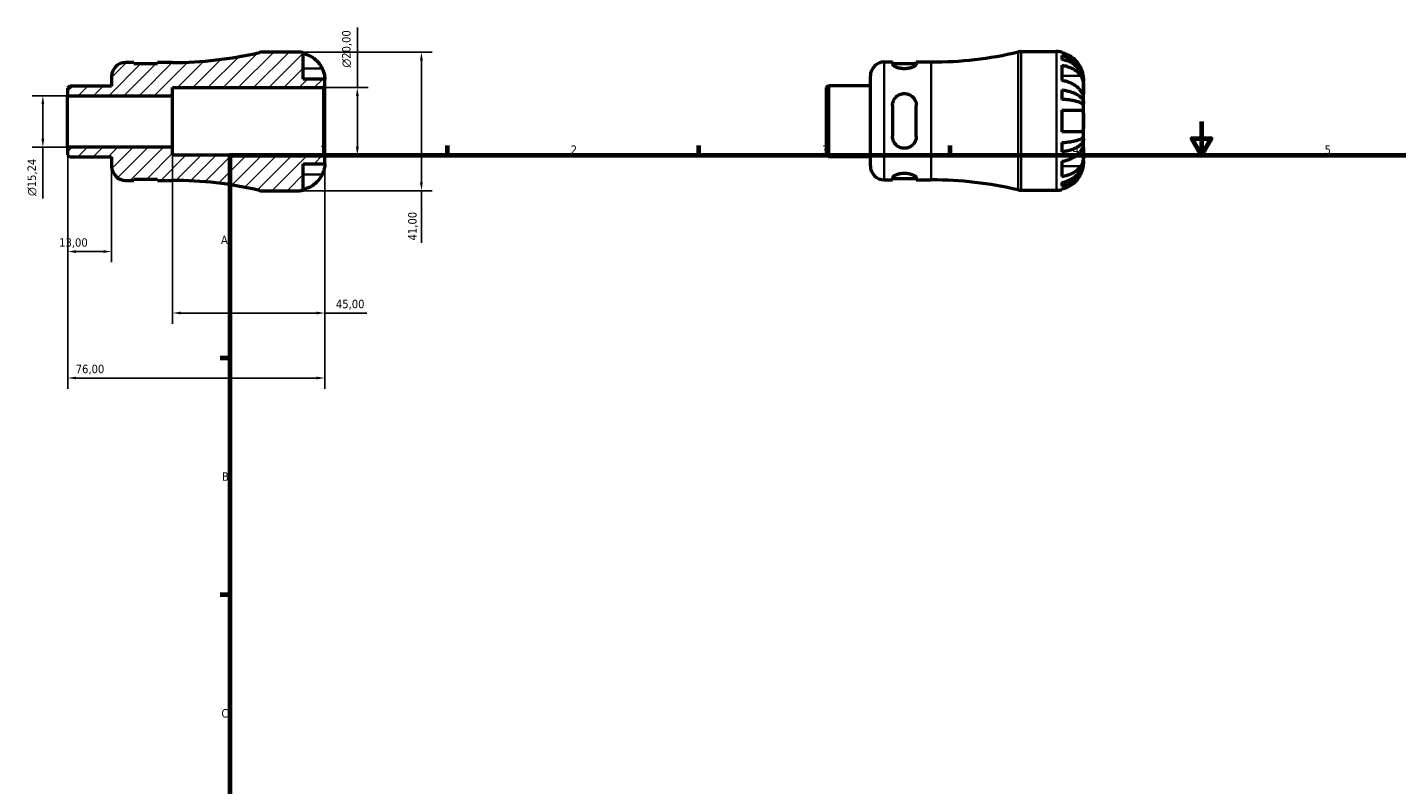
# Model space of a CAD drawing. Header units: millimetres. Extents: x -50 to 667, y 0 to 510.
# Tile 2 of 3: x -50 to 355, y 224 to 448. Entities that reach past the tile are written whole.
import ezdxf

# ---------------------------------------------------------------- set-up
doc = ezdxf.new("R2010")
doc.units = ezdxf.units.MM
for name, color, linetype, lineweight in [('Border (ISO)', 7, 'Continuous', 70), ('Dimension (ISO)', 7, 'Continuous', 25), ('Hatch (ISO)', 7, 'Continuous', 18), ('Visible (ISO)', 7, 'Continuous', 50), ('Visible Narrow (ISO)', 7, 'Continuous', 35)]:
    doc.layers.add(name, color=color, linetype=linetype, lineweight=lineweight)
doc.styles.add('Note Text (ISO)', font='tahoma.ttf')
doc.dimstyles.new('Default (ISO)', dxfattribs={"dimtxt": 2.5, "dimasz": 2.5, "dimexe": 3.175, "dimexo": 0, "dimgap": 0.762, "dimtad": 1, "dimrnd": 1e-08, "dimzin": 0, "dimtxsty": 'Note Text (ISO)', "dimcen": 0.09, "dimdle": 10, "dimclrd": 256, "dimclre": 256, "dimclrt": 232, "dimazin": 0, "dimtfac": 1.40208, "dimtmove": 0, "dimatfit": 3, "dimfxl": 1, "dimtolj": 1, "dimtzin": 0, "dimlwd": -1, "dimlwe": -1, "dimarcsym": 0})

# ---------------------------------------------------------------- blocks, each defined once
blk = doc.blocks.new('Borders Default Border')
at = {"layer": 'Border (ISO)'}
for p, q in [((74.25, 410), (74.25, 412.9)), ((148.5, 410), (148.5, 412.9)), ((222.75, 410), (222.75, 412.9)), ((10, 350), (7.1, 350)), ((10, 280), (7.1, 280))]:
    blk.add_line(p, q, dxfattribs=at)
at = {"layer": 'Border (ISO)', "flags": 128}
for points in [[(297, 420), (297, 410), (294.11, 415), (299.89, 415), (297, 410)], [(10, 10), (10, 410), (584, 410), (584, 10), (10, 10)]]:
    blk.add_lwpolyline(points, dxfattribs=at)
at = {"layer": 'Border (ISO)', "color": 232, "true_color": 0xca0064, "char_height": 2.5, "attachment_point": 7, "style": 'Note Text (ISO)'}
for s, insert in [('1', (36.56, 410.4)), ('2', (110.62, 410.4)), ('3', (184.85, 410.35)), ('4', (259, 410.4)), ('5', (333.39, 410.35)), ('A', (7.29, 383.75)), ('B', (7.59, 313.75)), ('C', (7.43, 243.71))]:
    blk.add_mtext(s, dxfattribs=dict(at, insert=insert))
blk = doc.blocks.new('*D7')
at = {"layer": 'Defpoints', "color": 0, "transparency": 16777216}
for p in [(30, 440.5), (30, 399.5), (66.53, 399.5)]:
    blk.add_point(p, dxfattribs=at)
at = {"layer": 'Dimension (ISO)', "transparency": 16777216}
for p, q in [((30, 440.5), (69.7, 440.5)), ((66.53, 438), (66.53, 402)), ((30, 399.5), (69.7, 399.5)), ((66.53, 399.5), (66.53, 384.07))]:
    blk.add_line(p, q, dxfattribs=at)
for points in [[(66.11, 438), (66.94, 438), (66.53, 440.5)], [(66.11, 402), (66.94, 402), (66.53, 399.5)]]:
    blk.add_solid(points, dxfattribs=at)
at = {"layer": 'Dimension (ISO)', "color": 232, "true_color": 0xca0064, "transparency": 16777216, "insert": (62.59, 384.83), "char_height": 2.5, "attachment_point": 1, "rotation": 90, "style": 'Note Text (ISO)'}
blk.add_mtext('\\A1;41,00', dxfattribs=at)
blk = doc.blocks.new('*D8')
at = {"layer": 'Defpoints', "color": 0, "transparency": 16777216}
for p in [(37.59, 430), (47.59, 430), (37.59, 410)]:
    blk.add_point(p, dxfattribs=at)
at = {"layer": 'Dimension (ISO)', "transparency": 16777216}
for p, q in [((47.59, 430), (47.59, 447.82)), ((37.59, 430), (50.76, 430)), ((47.59, 412.5), (47.59, 427.5)), ((37.59, 410), (50.76, 410))]:
    blk.add_line(p, q, dxfattribs=at)
for points in [[(47.17, 427.5), (48.01, 427.5), (47.59, 430)], [(47.17, 412.5), (48.01, 412.5), (47.59, 410)]]:
    blk.add_solid(points, dxfattribs=at)
at = {"layer": 'Dimension (ISO)', "color": 232, "true_color": 0xca0064, "transparency": 16777216, "insert": (43.07, 435.94), "char_height": 2.5, "attachment_point": 1, "rotation": 90, "style": 'Note Text (ISO)'}
blk.add_mtext('\\A1;\\fAIGDT|b0|i0;\\H2.5000;\\ln\\fTahoma|b0|i0;\\H2.5000;20,00', dxfattribs=at)
blk = doc.blocks.new('*D9')
at = {"layer": 'Defpoints', "color": 0, "transparency": 16777216}
for p in [(-38, 427.62), (-45.33, 412.38), (-38, 412.38)]:
    blk.add_point(p, dxfattribs=at)
at = {"layer": 'Dimension (ISO)', "transparency": 16777216}
for p, q in [((-38, 427.62), (-48.51, 427.62)), ((-45.33, 425.12), (-45.33, 414.88)), ((-38, 412.38), (-48.51, 412.38)), ((-45.33, 412.38), (-45.33, 397.19))]:
    blk.add_line(p, q, dxfattribs=at)
for points in [[(-45.75, 425.12), (-44.92, 425.12), (-45.33, 427.62)], [(-45.75, 414.88), (-44.92, 414.88), (-45.33, 412.38)]]:
    blk.add_solid(points, dxfattribs=at)
at = {"layer": 'Dimension (ISO)', "color": 232, "true_color": 0xca0064, "transparency": 16777216, "insert": (-49.86, 397.95), "char_height": 2.5, "attachment_point": 1, "rotation": 90, "style": 'Note Text (ISO)'}
blk.add_mtext('\\A1;\\fAIGDT|b0|i0;\\H2.5000;\\ln\\fTahoma|b0|i0;\\H2.5000;15,24', dxfattribs=at)
blk = doc.blocks.new('*D10')
at = {"layer": 'Defpoints', "color": 0, "transparency": 16777216}
for p in [(-38, 412.38), (-25, 406.67), (-38, 381.52)]:
    blk.add_point(p, dxfattribs=at)
at = {"layer": 'Dimension (ISO)', "transparency": 16777216}
for p, q in [((-38, 412.38), (-38, 378.35)), ((-25, 406.67), (-25, 378.35)), ((-27.5, 381.52), (-35.5, 381.52))]:
    blk.add_line(p, q, dxfattribs=at)
for points in [[(-35.5, 381.94), (-35.5, 381.11), (-38, 381.52)], [(-27.5, 381.94), (-27.5, 381.11), (-25, 381.52)]]:
    blk.add_solid(points, dxfattribs=at)
at = {"layer": 'Dimension (ISO)', "color": 232, "true_color": 0xca0064, "transparency": 16777216, "insert": (-40.52, 385.46), "char_height": 2.5, "attachment_point": 1, "style": 'Note Text (ISO)'}
blk.add_mtext('\\A1;13,00', dxfattribs=at)
blk = doc.blocks.new('*D11')
at = {"layer": 'Defpoints', "color": 0, "transparency": 16777216}
for p in [(-7, 412.38), (38, 409.59), (38, 363.35)]:
    blk.add_point(p, dxfattribs=at)
at = {"layer": 'Dimension (ISO)', "transparency": 16777216}
for p, q in [((-7, 412.38), (-7, 360.18)), ((38, 409.59), (38, 360.18)), ((-4.5, 363.35), (35.5, 363.35)), ((38, 363.35), (50.37, 363.35))]:
    blk.add_line(p, q, dxfattribs=at)
for points in [[(-4.5, 363.77), (-4.5, 362.94), (-7, 363.35)], [(35.5, 363.77), (35.5, 362.94), (38, 363.35)]]:
    blk.add_solid(points, dxfattribs=at)
at = {"layer": 'Dimension (ISO)', "color": 232, "true_color": 0xca0064, "transparency": 16777216, "insert": (41.26, 367.29), "char_height": 2.5, "attachment_point": 1, "style": 'Note Text (ISO)'}
blk.add_mtext('\\A1;45,00', dxfattribs=at)
blk = doc.blocks.new('*D12')
at = {"layer": 'Defpoints', "color": 0, "transparency": 16777216}
for p in [(-38, 412.38), (38, 409.59), (-38, 344.13)]:
    blk.add_point(p, dxfattribs=at)
at = {"layer": 'Dimension (ISO)', "transparency": 16777216}
for p, q in [((-38, 412.38), (-38, 340.96)), ((38, 409.59), (38, 340.96)), ((35.5, 344.13), (-35.5, 344.13))]:
    blk.add_line(p, q, dxfattribs=at)
for points in [[(-35.5, 344.55), (-35.5, 343.72), (-38, 344.13)], [(35.5, 344.55), (35.5, 343.72), (38, 344.13)]]:
    blk.add_solid(points, dxfattribs=at)
at = {"layer": 'Dimension (ISO)', "color": 232, "true_color": 0xca0064, "transparency": 16777216, "insert": (-35.62, 348.07), "char_height": 2.5, "attachment_point": 1, "style": 'Note Text (ISO)'}
blk.add_mtext('\\A1;76,00', dxfattribs=at)

msp = doc.modelspace()

# ---------------------------------------------------------------- hatches: boundary and pattern name
at = {"layer": 'Hatch (ISO)'}
h = msp.add_hatch(dxfattribs=at)
h.set_pattern_fill('ANSI31', color=256, scale=25.4, style=0)
h.set_pattern_definition([(45, (0, 0), (-2.245064, 2.245064), [])])
edge = h.paths.add_edge_path()
edge.add_ellipse((-20.901, 406.675), major_axis=(-4.1, 0), ratio=1, start_angle=0, end_angle=90)
edge.add_line((-20.901, 402.575), (-18.451, 402.575))
edge.add_line((-18.451, 402.575), (-18.451, 402.975))
edge.add_line((-18.451, 402.975), (-11.451, 402.975))
edge.add_line((-11.451, 402.975), (-11.451, 402.575))
edge.add_line((-11.451, 402.575), (-7.001, 402.575))
edge.add_ellipse((-7.001, 290.272), major_axis=(0, 112.303), ratio=1, start_angle=346.80109, end_angle=360, ccw=False)
edge.add_ellipse((19.578, 403.6), major_axis=(-0.936, -3.992), ratio=1, start_angle=0, end_angle=13.19891)
edge.add_line((19.578, 399.5), (29.999, 399.5))
edge.add_ellipse((29.999, 407.5), major_axis=(0, -8), ratio=1, start_angle=0, end_angle=11.53696)
edge.add_line((31.599, 399.662), (31.599, 407.5))
edge.add_line((31.599, 407.5), (37.999, 407.5))
edge.add_line((37.999, 407.5), (37.999, 409.59))
edge.add_line((37.999, 409.59), (37.589, 410))
edge.add_line((37.589, 410), (-7.001, 410))
edge.add_line((-7.001, 410), (-7.001, 412.38))
edge.add_line((-7.001, 412.38), (-38.001, 412.38))
edge.add_line((-38.001, 412.38), (-38.001, 410.151))
edge.add_line((-38.001, 410.151), (-37.372, 409.522))
edge.add_line((-37.372, 409.522), (-25.001, 409.522))
edge.add_line((-25.001, 409.522), (-25.001, 406.675))
edge = h.paths.add_edge_path()
edge.add_ellipse((-20.901, 433.325), major_axis=(0, 4.1), ratio=1, start_angle=0, end_angle=90)
edge.add_line((-25.001, 433.325), (-25.001, 430.478))
edge.add_line((-25.001, 430.478), (-37.372, 430.478))
edge.add_line((-37.372, 430.478), (-38.001, 429.849))
edge.add_line((-38.001, 429.849), (-38.001, 427.62))
edge.add_line((-38.001, 427.62), (-7.001, 427.62))
edge.add_line((-7.001, 427.62), (-7.001, 430))
edge.add_line((-7.001, 430), (37.589, 430))
edge.add_line((37.589, 430), (37.999, 430.41))
edge.add_line((37.999, 430.41), (37.999, 432.5))
edge.add_line((37.999, 432.5), (31.599, 432.5))
edge.add_line((31.599, 432.5), (31.599, 440.338))
edge.add_ellipse((29.999, 432.5), major_axis=(1.6, 7.838), ratio=1, start_angle=0, end_angle=11.53696)
edge.add_line((29.999, 440.5), (19.578, 440.5))
edge.add_ellipse((19.578, 436.4), major_axis=(0, 4.1), ratio=1, start_angle=0, end_angle=13.19891)
edge.add_ellipse((-7.001, 549.728), major_axis=(25.642, -109.337), ratio=1, start_angle=346.80109, end_angle=360, ccw=False)
edge.add_line((-7.001, 437.425), (-11.451, 437.425))
edge.add_line((-11.451, 437.425), (-11.451, 437.025))
edge.add_line((-11.451, 437.025), (-18.451, 437.025))
edge.add_line((-18.451, 437.025), (-18.451, 437.425))
edge.add_line((-18.451, 437.425), (-20.901, 437.425))

# ---------------------------------------------------------------- linework, layer by layer
at = {"layer": 'Visible (ISO)'}
for p, q in [((-18.451, 437.425), (-20.901, 437.425)), ((-18.451, 437.025), (-18.451, 437.425)), ((-11.451, 437.025), (-18.451, 437.025)), ((-7.001, 437.425), (-11.451, 437.425)), ((-11.451, 437.425), (-11.451, 437.025)), ((29.999, 440.5), (19.578, 440.5)), ((31.599, 432.5), (31.599, 440.338)), ((203.275, 437.58), (205.725, 437.58)), ((205.725, 437.58), (205.725, 436.962)), ((205.725, 437.18), (212.725, 437.18)), ((212.725, 437.58), (217.175, 437.58)), ((212.725, 436.962), (212.725, 437.58)), ((243.754, 440.655), (254.175, 440.655)), ((255.775, 440.493), (255.775, 440.24)), ((255.775, 439.466), (255.775, 438.322)), ((-25.001, 433.325), (-25.001, 430.478)), ((199.175, 406.83), (199.175, 433.48)), ((255.775, 436.62), (255.775, 432.094)), ((-37.372, 430.478), (-38.001, 429.849)), ((-38.001, 429.849), (-38.001, 427.62)), ((-25.001, 430.478), (-37.372, 430.478)), ((-7.001, 427.62), (-7.001, 430)), ((-7.001, 430), (37.589, 430)), ((37.999, 432.5), (31.599, 432.5)), ((37.589, 430), (37.999, 430.41)), ((37.589, 430), (37.589, 410)), ((37.999, 430.41), (37.999, 432.5)), ((37.999, 409.59), (37.999, 430.41)), ((186.175, 430.004), (186.804, 430.632)), ((186.175, 410.306), (186.175, 430.004)), ((186.804, 430.632), (199.175, 430.632)), ((186.804, 430.632), (186.804, 409.677)), ((255.775, 429.298), (255.775, 426.536)), ((262.175, 431.851), (262.168, 431.851)), ((262.175, 431.851), (262.175, 432.655)), ((262.175, 431.544), (262.175, 431.851)), ((262.175, 428.994), (262.175, 431.544)), ((262.175, 425.306), (262.175, 428.994)), ((-38.001, 427.62), (-7.001, 427.62)), ((-38.001, 412.38), (-38.001, 427.62)), ((-7.001, 412.38), (-7.001, 427.62)), ((262.175, 425.306), (261.616, 425.306)), ((262.175, 424.566), (262.175, 425.306)), ((205.725, 424.755), (205.725, 415.555)), ((212.725, 415.555), (212.725, 424.755)), ((255.775, 423.355), (255.775, 416.955)), ((262.175, 420.155), (262.175, 424.566)), ((262.175, 415.743), (262.175, 420.155)), ((255.775, 413.774), (255.775, 411.012)), ((262.175, 415.004), (261.616, 415.004)), ((262.175, 415.004), (262.175, 415.743)), ((262.175, 411.316), (262.175, 415.004)), ((-7.001, 412.38), (-38.001, 412.38)), ((-38.001, 412.38), (-38.001, 410.151)), ((-38.001, 410.151), (-37.372, 409.522)), ((-37.372, 409.522), (-25.001, 409.522)), ((-25.001, 409.522), (-25.001, 406.675)), ((-7.001, 410), (-7.001, 412.38)), ((37.589, 410), (-7.001, 410)), ((37.999, 409.59), (37.589, 410)), ((37.999, 407.5), (37.999, 409.59)), ((186.175, 410.306), (186.804, 409.677)), ((186.804, 409.677), (199.175, 409.677)), ((262.175, 408.765), (262.175, 411.316)), ((262.175, 408.459), (262.175, 408.765)), ((31.599, 399.662), (31.599, 407.5)), ((31.599, 407.5), (37.999, 407.5)), ((255.775, 408.215), (255.775, 403.69)), ((262.175, 408.459), (262.168, 408.459)), ((262.175, 407.655), (262.175, 408.459)), ((-20.901, 402.575), (-18.451, 402.575)), ((-18.451, 402.575), (-18.451, 402.975)), ((-18.451, 402.975), (-11.451, 402.975)), ((-11.451, 402.975), (-11.451, 402.575)), ((-11.451, 402.575), (-7.001, 402.575)), ((203.275, 402.73), (205.725, 402.73)), ((205.725, 403.348), (205.725, 402.73)), ((205.725, 403.13), (212.725, 403.13)), ((212.725, 402.73), (212.725, 403.348)), ((212.725, 402.73), (217.175, 402.73)), ((255.775, 401.988), (255.775, 400.844)), ((19.578, 399.5), (29.999, 399.5)), ((243.754, 399.655), (254.175, 399.655)), ((255.775, 400.07), (255.775, 399.817))]:
    msp.add_line(p, q, dxfattribs=at)
for centre, radius, start, end in [((-20.901, 433.325), 4.1, 90, 180), ((-7.001, 549.728), 112.303, 270, 283.19891), ((19.578, 436.4), 4.1, 90, 103.19891), ((29.999, 432.5), 8, 78.46304, 90), ((203.275, 433.48), 4.1, 90, 180), ((217.175, 549.883), 112.303, 270, 283.19891), ((243.754, 436.555), 4.1, 90, 103.19891), ((254.175, 432.655), 8, 78.46304, 90), ((-20.901, 406.675), 4.1, 180, 270), ((203.275, 406.83), 4.1, 180, 270), ((-7.001, 290.272), 112.303, 76.80109, 90), ((217.175, 290.427), 112.303, 76.80109, 90), ((19.578, 403.6), 4.1, 256.80109, 270), ((29.999, 407.5), 8, 270, 281.53696), ((243.754, 403.755), 4.1, 256.80109, 270), ((254.175, 407.655), 8, 270, 281.53696)]:
    msp.add_arc(centre, radius, start, end, dxfattribs=at)
for points, knots in [([(31.599, 440.085), (32.107, 439.98), (32.603, 439.823), (33.498, 439.45), (33.977, 439.197), (34.871, 438.595), (35.285, 438.246), (35.985, 437.541), (36.334, 437.118), (36.841, 436.351), (37.026, 436.024), (37.182, 435.7)], [0.1517835, 0.1517835, 0.1517835, 0.1517835, 0.29453183, 0.29453183, 0.44272575, 0.44272575, 0.59091966, 0.59091966, 0.74090906, 0.74090906, 0.84386421, 0.84386421, 0.84386421, 0.84386421]), ([(212.725, 436.962), (212.725, 436.838), (212.633, 436.686), (212.264, 436.369), (211.989, 436.204), (211.366, 435.933), (210.983, 435.806), (210.133, 435.63), (209.667, 435.583), (209.225, 435.583), (208.784, 435.583), (208.317, 435.63), (207.468, 435.806), (207.085, 435.933), (206.462, 436.204), (206.186, 436.369), (205.818, 436.686), (205.725, 436.838), (205.725, 436.962)], [-0.5463393, -0.5463393, -0.5463393, -0.5463393, -0.4056854, -0.4056854, -0.2650316, -0.2650316, -0.1325158, -0.1325158, 0, 0, 0, 0.1325158, 0.1325158, 0.2650316, 0.2650316, 0.4056854, 0.4056854, 0.5463393, 0.5463393, 0.5463393, 0.5463393]), ([(261.358, 435.855), (261.202, 436.179), (261.018, 436.506), (260.511, 437.273), (260.162, 437.696), (259.462, 438.401), (259.047, 438.75), (258.154, 439.352), (257.675, 439.604), (256.779, 439.978), (256.283, 440.135), (255.775, 440.24)], [4.03217579, 4.03217579, 4.03217579, 4.03217579, 4.13513094, 4.13513094, 4.28512034, 4.28512034, 4.43331426, 4.43331426, 4.58150818, 4.58150818, 4.72425651, 4.72425651, 4.72425651, 4.72425651]), ([(255.775, 439.466), (256.289, 439.365), (256.79, 439.212), (257.69, 438.85), (258.169, 438.607), (259.064, 438.027), (259.479, 437.691), (260.178, 437.014), (260.525, 436.61), (261.124, 435.741), (261.375, 435.276), (261.754, 434.389), (261.916, 433.885), (262.127, 432.857), (262.175, 432.331), (262.175, 431.851)], [0.1517731, 0.1517731, 0.1517731, 0.1517731, 0.2959053, 0.2959053, 0.44402, 0.44402, 0.5921347, 0.5921347, 0.7405595, 0.7405595, 0.8889844, 0.8889844, 1.0379976, 1.0379976, 1.1870108, 1.1870108, 1.1870108, 1.1870108]), ([(262.175, 431.544), (262.175, 431.972), (262.127, 432.44), (261.916, 433.355), (261.754, 433.803), (261.375, 434.593), (261.124, 435.007), (260.525, 435.781), (260.178, 436.14), (259.479, 436.742), (259.064, 437.042), (258.169, 437.557), (257.69, 437.774), (256.79, 438.096), (256.289, 438.232), (255.775, 438.322)], [3.5727317, 3.5727317, 3.5727317, 3.5727317, 3.721745, 3.721745, 3.8707582, 3.8707582, 4.019183, 4.019183, 4.1676079, 4.1676079, 4.3157226, 4.3157226, 4.4638373, 4.4638373, 4.6079695, 4.6079695, 4.6079695, 4.6079695]), ([(37.182, 435.7), (37.247, 435.564), (37.309, 435.427), (37.456, 435.082), (37.535, 434.875), (37.672, 434.474), (37.73, 434.281), (37.844, 433.846), (37.891, 433.615), (37.969, 433.127), (37.986, 432.902), (38.001, 432.584), (37.999, 432.5), (37.999, 432.5)], [-0.5159245, -0.5159245, -0.5159245, -0.5159245, -0.47074715, -0.47074715, -0.40311077, -0.40311077, -0.33740557, -0.33740557, -0.24866964, -0.24866964, -0.12673966, -0.12673966, 0, 0, 0, 0]), ([(255.775, 436.62), (256.283, 436.546), (256.779, 436.434), (257.675, 436.171), (258.154, 435.992), (259.047, 435.566), (259.462, 435.32), (260.162, 434.821), (260.511, 434.522), (261.018, 433.98), (261.202, 433.749), (261.358, 433.519)], [0.1517835, 0.1517835, 0.1517835, 0.1517835, 0.29453183, 0.29453183, 0.44272575, 0.44272575, 0.59091966, 0.59091966, 0.74090906, 0.74090906, 0.84386421, 0.84386421, 0.84386421, 0.84386421]), ([(262.175, 432.655), (262.175, 432.655), (262.177, 432.732), (262.165, 433.008), (262.153, 433.186), (262.095, 433.617), (262.051, 433.862), (261.939, 434.319), (261.884, 434.515), (261.753, 434.913), (261.68, 435.113), (261.524, 435.495), (261.444, 435.676), (261.358, 435.855)], [-2.21111993, -2.21111993, -2.21111993, -2.21111993, -2.0898399, -2.0898399, -1.98614814, -1.98614814, -1.88775858, -1.88775858, -1.81973063, -1.81973063, -1.75376732, -1.75376732, -1.69399568, -1.69399568, -1.69399568, -1.69399568]), ([(261.358, 433.519), (261.426, 433.42), (261.49, 433.313), (261.636, 433.035), (261.714, 432.858), (261.849, 432.482), (261.907, 432.286), (262.02, 431.801), (262.068, 431.511), (262.145, 430.813), (262.162, 430.412), (262.177, 429.647), (262.175, 429.292), (262.175, 428.994)], [-0.51605321, -0.51605321, -0.51605321, -0.51605321, -0.46927389, -0.46927389, -0.40272959, -0.40272959, -0.33754407, -0.33754407, -0.24860938, -0.24860938, -0.12674173, -0.12674173, 0, 0, 0, 0]), ([(261.358, 428.994), (261.202, 429.223), (261.018, 429.454), (260.511, 429.997), (260.162, 430.295), (259.462, 430.794), (259.047, 431.041), (258.154, 431.466), (257.675, 431.645), (256.779, 431.909), (256.283, 432.02), (255.775, 432.094)], [4.03217579, 4.03217579, 4.03217579, 4.03217579, 4.13513094, 4.13513094, 4.28512034, 4.28512034, 4.43331426, 4.43331426, 4.58150818, 4.58150818, 4.72425651, 4.72425651, 4.72425651, 4.72425651]), ([(255.775, 429.298), (256.289, 429.245), (256.79, 429.165), (257.69, 428.975), (258.169, 428.847), (259.064, 428.544), (259.479, 428.367), (260.178, 428.012), (260.525, 427.801), (261.124, 427.345), (261.375, 427.101), (261.754, 426.636), (261.916, 426.372), (262.127, 425.833), (262.175, 425.558), (262.175, 425.306)], [0.1517731, 0.1517731, 0.1517731, 0.1517731, 0.2959053, 0.2959053, 0.44402, 0.44402, 0.5921347, 0.5921347, 0.7405595, 0.7405595, 0.8889844, 0.8889844, 1.0379976, 1.0379976, 1.1870108, 1.1870108, 1.1870108, 1.1870108]), ([(262.175, 428.994), (262.175, 428.846), (262.176, 428.713), (262.175, 428.473), (262.173, 428.369), (262.162, 428.159), (262.149, 428.084), (262.087, 428.043), (262.042, 428.071), (261.929, 428.192), (261.873, 428.262), (261.742, 428.438), (261.669, 428.542), (261.516, 428.762), (261.439, 428.874), (261.358, 428.994)], [0, 0, 0, 0, 0.0626039, 0.0626039, 0.12946018, 0.12946018, 0.23227607, 0.23227607, 0.32766079, 0.32766079, 0.39439512, 0.39439512, 0.45981717, 0.45981717, 0.51643089, 0.51643089, 0.51643089, 0.51643089]), ([(205.725, 424.755), (205.725, 425.207), (205.818, 425.683), (206.186, 426.554), (206.462, 426.949), (207.085, 427.556), (207.468, 427.817), (208.317, 428.166), (208.784, 428.255), (209.667, 428.255), (210.133, 428.166), (210.983, 427.817), (211.366, 427.556), (211.989, 426.949), (212.264, 426.554), (212.633, 425.683), (212.725, 425.207), (212.725, 424.755)], [0.5322817, 0.5322817, 0.5322817, 0.5322817, 0.6729355, 0.6729355, 0.8135894, 0.8135894, 0.9461052, 0.9461052, 1.078621, 1.078621, 1.2111368, 1.2111368, 1.3436526, 1.3436526, 1.4843064, 1.4843064, 1.6249602, 1.6249602, 1.6249602, 1.6249602]), ([(262.175, 424.566), (262.175, 424.691), (262.127, 424.827), (261.916, 425.093), (261.754, 425.223), (261.375, 425.452), (261.124, 425.573), (260.525, 425.797), (260.178, 425.902), (259.479, 426.077), (259.064, 426.164), (258.169, 426.314), (257.69, 426.377), (256.79, 426.47), (256.289, 426.51), (255.775, 426.536)], [3.5727317, 3.5727317, 3.5727317, 3.5727317, 3.721745, 3.721745, 3.8707582, 3.8707582, 4.019183, 4.019183, 4.1676079, 4.1676079, 4.3157226, 4.3157226, 4.4638373, 4.4638373, 4.6079695, 4.6079695, 4.6079695, 4.6079695]), ([(255.775, 423.355), (256.283, 423.355), (256.779, 423.355), (257.675, 423.355), (258.154, 423.355), (259.047, 423.355), (259.462, 423.355), (260.162, 423.355), (260.511, 423.355), (261.018, 423.355), (261.202, 423.355), (261.358, 423.355)], [0.1517835, 0.1517835, 0.1517835, 0.1517835, 0.29453183, 0.29453183, 0.44272575, 0.44272575, 0.59091966, 0.59091966, 0.74090906, 0.74090906, 0.84386421, 0.84386421, 0.84386421, 0.84386421]), ([(261.358, 423.355), (261.423, 423.355), (261.486, 423.346), (261.632, 423.302), (261.711, 423.254), (261.849, 423.118), (261.906, 423.031), (262.02, 422.779), (262.067, 422.6), (262.145, 422.1), (262.162, 421.76), (262.177, 420.995), (262.175, 420.577), (262.175, 420.155)], [-0.5159245, -0.5159245, -0.5159245, -0.5159245, -0.47074715, -0.47074715, -0.40311077, -0.40311077, -0.33740557, -0.33740557, -0.24866964, -0.24866964, -0.12673966, -0.12673966, 0, 0, 0, 0]), ([(261.358, 416.955), (261.202, 416.955), (261.018, 416.955), (260.511, 416.955), (260.162, 416.955), (259.462, 416.955), (259.047, 416.955), (258.154, 416.955), (257.675, 416.955), (256.779, 416.955), (256.283, 416.955), (255.775, 416.955)], [4.03217579, 4.03217579, 4.03217579, 4.03217579, 4.13513094, 4.13513094, 4.28512034, 4.28512034, 4.43331426, 4.43331426, 4.58150818, 4.58150818, 4.72425651, 4.72425651, 4.72425651, 4.72425651]), ([(262.175, 420.155), (262.175, 419.751), (262.177, 419.35), (262.165, 418.654), (262.153, 418.357), (262.095, 417.845), (262.051, 417.631), (261.939, 417.339), (261.884, 417.241), (261.753, 417.09), (261.68, 417.036), (261.524, 416.97), (261.444, 416.955), (261.358, 416.955)], [-2.21111993, -2.21111993, -2.21111993, -2.21111993, -2.0898399, -2.0898399, -1.98614814, -1.98614814, -1.88775858, -1.88775858, -1.81973063, -1.81973063, -1.75376732, -1.75376732, -1.69399568, -1.69399568, -1.69399568, -1.69399568]), ([(212.725, 415.555), (212.725, 415.103), (212.633, 414.626), (212.264, 413.755), (211.989, 413.361), (211.366, 412.754), (210.983, 412.493), (210.133, 412.144), (209.667, 412.055), (209.225, 412.055), (208.784, 412.055), (208.317, 412.144), (207.468, 412.493), (207.085, 412.754), (206.462, 413.361), (206.186, 413.755), (205.818, 414.626), (205.725, 415.103), (205.725, 415.555)], [-0.5463393, -0.5463393, -0.5463393, -0.5463393, -0.4056854, -0.4056854, -0.2650316, -0.2650316, -0.1325158, -0.1325158, 0, 0, 0, 0.1325158, 0.1325158, 0.2650316, 0.2650316, 0.4056854, 0.4056854, 0.5463393, 0.5463393, 0.5463393, 0.5463393]), ([(255.775, 413.774), (256.289, 413.8), (256.79, 413.84), (257.69, 413.933), (258.169, 413.996), (259.064, 414.146), (259.479, 414.233), (260.178, 414.408), (260.525, 414.512), (261.124, 414.737), (261.375, 414.858), (261.754, 415.087), (261.916, 415.217), (262.127, 415.483), (262.175, 415.619), (262.175, 415.743)], [0.1517731, 0.1517731, 0.1517731, 0.1517731, 0.2959053, 0.2959053, 0.44402, 0.44402, 0.5921347, 0.5921347, 0.7405595, 0.7405595, 0.8889844, 0.8889844, 1.0379976, 1.0379976, 1.1870108, 1.1870108, 1.1870108, 1.1870108]), ([(262.175, 415.004), (262.175, 414.752), (262.127, 414.477), (261.916, 413.938), (261.754, 413.674), (261.375, 413.209), (261.124, 412.965), (260.525, 412.509), (260.178, 412.297), (259.479, 411.942), (259.064, 411.766), (258.169, 411.462), (257.69, 411.335), (256.79, 411.145), (256.289, 411.065), (255.775, 411.012)], [3.5727317, 3.5727317, 3.5727317, 3.5727317, 3.721745, 3.721745, 3.8707582, 3.8707582, 4.019183, 4.019183, 4.1676079, 4.1676079, 4.3157226, 4.3157226, 4.4638373, 4.4638373, 4.6079695, 4.6079695, 4.6079695, 4.6079695]), ([(255.775, 408.215), (256.283, 408.29), (256.779, 408.401), (257.675, 408.665), (258.154, 408.844), (259.047, 409.269), (259.462, 409.516), (260.162, 410.014), (260.511, 410.313), (261.018, 410.856), (261.202, 411.087), (261.358, 411.316)], [0.1517835, 0.1517835, 0.1517835, 0.1517835, 0.29453183, 0.29453183, 0.44272575, 0.44272575, 0.59091966, 0.59091966, 0.74090906, 0.74090906, 0.84386421, 0.84386421, 0.84386421, 0.84386421]), ([(255.775, 401.988), (256.289, 402.078), (256.79, 402.214), (257.69, 402.536), (258.169, 402.752), (259.064, 403.268), (259.479, 403.567), (260.178, 404.17), (260.525, 404.529), (261.124, 405.303), (261.375, 405.717), (261.754, 406.506), (261.916, 406.954), (262.127, 407.87), (262.175, 408.337), (262.175, 408.765)], [0.1517731, 0.1517731, 0.1517731, 0.1517731, 0.2959053, 0.2959053, 0.44402, 0.44402, 0.5921347, 0.5921347, 0.7405595, 0.7405595, 0.8889844, 0.8889844, 1.0379976, 1.0379976, 1.1870108, 1.1870108, 1.1870108, 1.1870108]), ([(261.358, 411.316), (261.426, 411.416), (261.49, 411.51), (261.636, 411.722), (261.714, 411.832), (261.849, 412.017), (261.907, 412.091), (262.02, 412.22), (262.068, 412.257), (262.145, 412.248), (262.162, 412.167), (262.177, 411.851), (262.175, 411.615), (262.175, 411.316)], [-0.51605321, -0.51605321, -0.51605321, -0.51605321, -0.46927389, -0.46927389, -0.40272959, -0.40272959, -0.33754407, -0.33754407, -0.24860938, -0.24860938, -0.12674173, -0.12674173, 0, 0, 0, 0]), ([(262.175, 411.316), (262.175, 411.169), (262.176, 411.007), (262.175, 410.648), (262.173, 410.451), (262.162, 409.926), (262.149, 409.591), (262.087, 408.935), (262.042, 408.622), (261.929, 408.108), (261.873, 407.905), (261.742, 407.524), (261.669, 407.347), (261.516, 407.041), (261.439, 406.91), (261.358, 406.791)], [0, 0, 0, 0, 0.0626039, 0.0626039, 0.12946018, 0.12946018, 0.23227607, 0.23227607, 0.32766079, 0.32766079, 0.39439512, 0.39439512, 0.45981717, 0.45981717, 0.51643089, 0.51643089, 0.51643089, 0.51643089]), ([(37.999, 407.5), (37.999, 407.5), (38, 407.423), (37.989, 407.147), (37.977, 406.969), (37.919, 406.538), (37.875, 406.293), (37.763, 405.836), (37.707, 405.64), (37.577, 405.242), (37.504, 405.042), (37.348, 404.66), (37.267, 404.479), (37.182, 404.3)], [-2.21111993, -2.21111993, -2.21111993, -2.21111993, -2.0898399, -2.0898399, -1.98614814, -1.98614814, -1.88775858, -1.88775858, -1.81973063, -1.81973063, -1.75376732, -1.75376732, -1.69399568, -1.69399568, -1.69399568, -1.69399568]), ([(205.725, 403.348), (205.725, 403.472), (205.818, 403.624), (206.186, 403.941), (206.462, 404.105), (207.085, 404.376), (207.468, 404.503), (208.317, 404.679), (208.784, 404.727), (209.667, 404.727), (210.133, 404.679), (210.983, 404.503), (211.366, 404.376), (211.989, 404.105), (212.264, 403.941), (212.633, 403.624), (212.725, 403.472), (212.725, 403.348)], [0.5322817, 0.5322817, 0.5322817, 0.5322817, 0.6729355, 0.6729355, 0.8135894, 0.8135894, 0.9461052, 0.9461052, 1.078621, 1.078621, 1.2111368, 1.2111368, 1.3436526, 1.3436526, 1.4843064, 1.4843064, 1.6249602, 1.6249602, 1.6249602, 1.6249602]), ([(262.175, 408.459), (262.175, 407.978), (262.127, 407.453), (261.916, 406.424), (261.754, 405.921), (261.375, 405.034), (261.124, 404.568), (260.525, 403.699), (260.178, 403.296), (259.479, 402.619), (259.064, 402.283), (258.169, 401.703), (257.69, 401.459), (256.79, 401.098), (256.289, 400.945), (255.775, 400.844)], [3.5727317, 3.5727317, 3.5727317, 3.5727317, 3.721745, 3.721745, 3.8707582, 3.8707582, 4.019183, 4.019183, 4.1676079, 4.1676079, 4.3157226, 4.3157226, 4.4638373, 4.4638373, 4.6079695, 4.6079695, 4.6079695, 4.6079695]), ([(261.358, 406.791), (261.202, 406.561), (261.018, 406.33), (260.511, 405.788), (260.162, 405.489), (259.462, 404.99), (259.047, 404.744), (258.154, 404.318), (257.675, 404.139), (256.779, 403.875), (256.283, 403.764), (255.775, 403.69)], [4.03217579, 4.03217579, 4.03217579, 4.03217579, 4.13513094, 4.13513094, 4.28512034, 4.28512034, 4.43331426, 4.43331426, 4.58150818, 4.58150818, 4.72425651, 4.72425651, 4.72425651, 4.72425651]), ([(261.358, 404.455), (261.423, 404.591), (261.486, 404.728), (261.632, 405.073), (261.711, 405.28), (261.849, 405.681), (261.906, 405.874), (262.02, 406.309), (262.067, 406.54), (262.145, 407.027), (262.162, 407.253), (262.177, 407.571), (262.175, 407.655), (262.175, 407.655)], [-0.5159245, -0.5159245, -0.5159245, -0.5159245, -0.47074715, -0.47074715, -0.40311077, -0.40311077, -0.33740557, -0.33740557, -0.24866964, -0.24866964, -0.12673966, -0.12673966, 0, 0, 0, 0]), ([(37.182, 404.3), (37.026, 403.976), (36.841, 403.649), (36.334, 402.882), (35.985, 402.459), (35.285, 401.754), (34.871, 401.405), (33.977, 400.803), (33.498, 400.55), (32.603, 400.177), (32.107, 400.02), (31.599, 399.915)], [4.03217579, 4.03217579, 4.03217579, 4.03217579, 4.13513094, 4.13513094, 4.28512034, 4.28512034, 4.43331426, 4.43331426, 4.58150818, 4.58150818, 4.72425651, 4.72425651, 4.72425651, 4.72425651]), ([(255.775, 400.07), (256.283, 400.175), (256.779, 400.332), (257.675, 400.705), (258.154, 400.958), (259.047, 401.56), (259.462, 401.909), (260.162, 402.614), (260.511, 403.037), (261.018, 403.804), (261.202, 404.131), (261.358, 404.455)], [0.1517835, 0.1517835, 0.1517835, 0.1517835, 0.29453183, 0.29453183, 0.44272575, 0.44272575, 0.59091966, 0.59091966, 0.74090906, 0.74090906, 0.84386421, 0.84386421, 0.84386421, 0.84386421])]:
    msp.add_open_spline(points, degree=3, knots=knots, dxfattribs=at)
at = {"layer": 'Visible Narrow (ISO)'}
for p, q in [((203.275, 437.365), (203.275, 402.944)), ((217.175, 402.944), (217.175, 437.365)), ((242.818, 400.014), (242.818, 440.296)), ((243.754, 440.403), (243.754, 399.907)), ((254.175, 399.907), (254.175, 440.403)), ((36.902, 435.7), (31.878, 435.7)), ((261.079, 433.519), (256.055, 433.519)), ((261.079, 406.791), (256.055, 406.791)), ((36.902, 404.3), (31.878, 404.3))]:
    msp.add_line(p, q, dxfattribs=at)

# ---------------------------------------------------------------- block references
msp.add_blockref('Borders Default Border', (0, 0))

# ---------------------------------------------------------------- dimensions: what is measured, and where the dimension line sits
at = {"layer": 'Dimension (ISO)'}
for base, p1, p2, picture, middle in [((47.589, 430), (37.589, 410), (37.589, 430), '*D8', (47.589, 441.5)), ((-45.334, 412.38), (-38.001, 427.62), (-38.001, 412.38), '*D9', (-45.334, 403.536))]:
    dim = msp.add_linear_dim(base=base, p1=p1, p2=p2, angle=90, text='\\fAIGDT|b0|i0;\\H2.5000;\\ln\\fTahoma|b0|i0;\\H2.5000;<>', dimstyle='Default (ISO)', override={"dimdec": 2, "dimtp": 0, "dimtm": 0, "dimtdec": 2, "dimtofl": 0, "dimatfit": 2}, dxfattribs=at)
    dim.commit()
    dim.dimension.update_dxf_attribs({"geometry": picture, "text_midpoint": middle, "dimtype": 160})
for base, p1, p2, angle, override, picture, middle in [((66.526, 399.5), (29.999, 440.5), (29.999, 399.5), 90, {"dimdec": 2, "dimtp": 0, "dimtm": 0, "dimtdec": 2, "dimtofl": 0, "dimatfit": 2}, '*D7', (66.526, 389)), ((-38.001, 381.522), (-25.001, 406.675), (-38.001, 412.38), 180, {"dimdec": 2, "dimtp": 0, "dimtm": 0, "dimtdec": 2, "dimtofl": 0, "dimatfit": 1}, '*D10', (-36.501, 381.522)), ((-38.001, 344.133), (37.999, 409.59), (-38.001, 412.38), 180, {"dimdec": 2, "dimtp": 0, "dimtm": 0, "dimtdec": 2, "dimtofl": 0, "dimatfit": 1}, '*D12', (-31.501, 344.133)), ((37.999, 363.352), (-7.001, 412.38), (37.999, 409.59), 180, {"dimdec": 2, "dimtp": 0, "dimtm": 0, "dimtdec": 2, "dimtofl": 0, "dimatfit": 2}, '*D11', (45.432, 363.352))]:
    dim = msp.add_linear_dim(base=base, p1=p1, p2=p2, angle=angle, dimstyle='Default (ISO)', override=override, dxfattribs=at)
    dim.commit()
    dim.dimension.update_dxf_attribs({"geometry": picture, "text_midpoint": middle, "dimtype": 160})

doc.saveas('drawing.dxf')
